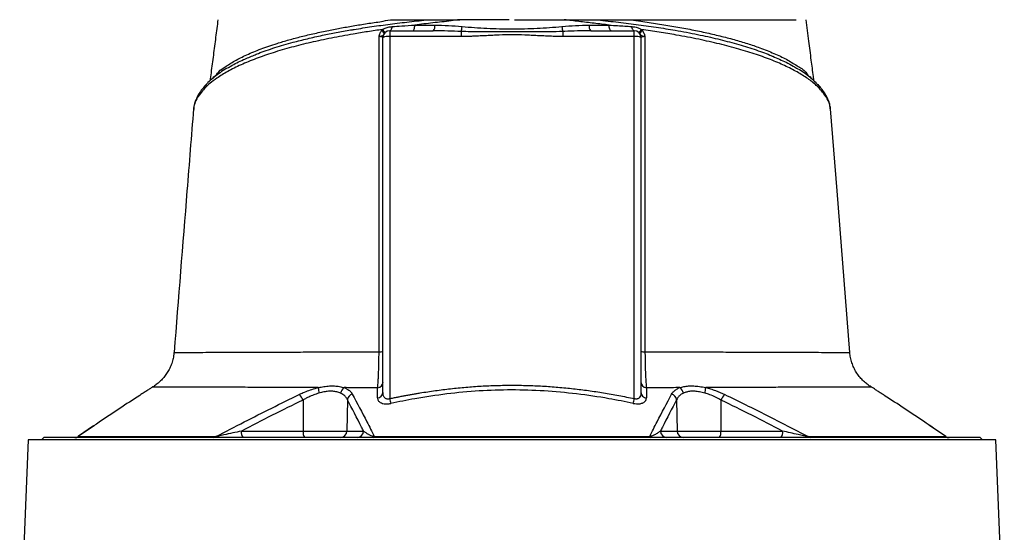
# Model space of a CAD drawing. Header units: millimetres. Extents: x 676 to 1290, y 655 to 2770.
# Tile 8 of 9: x 754 to 1197, y 2241 to 2472. Entities that reach past the tile are written whole.
import ezdxf

# ---------------------------------------------------------------- set-up
doc = ezdxf.new("R2010")
doc.units = ezdxf.units.MM

msp = doc.modelspace()

# ---------------------------------------------------------------- linework, layer by layer
at = {"color": 7, "linetype": 'Continuous', "lineweight": 25}
for p, q in [((916.89, 2467.04), (917.31, 2467.58)), ((920.55, 2466.99), (920.55, 2464.41)), ((920.55, 2466.99), (940.14, 2466.99)), ((952.63, 2466.67), (952.63, 2464.41)), ((998.47, 2466.67), (998.47, 2464.41)), ((1010.97, 2466.99), (1030.55, 2466.99)), ((1030.55, 2464.41), (1030.55, 2466.99)), ((1033.79, 2467.58), (1034.21, 2467.04)), ((917.55, 2304.37), (917.55, 2463.99)), ((920.55, 2464.41), (920.55, 2301.5)), ((952.63, 2464.41), (920.55, 2464.41)), ((1030.55, 2464.41), (998.47, 2464.41)), ((1030.55, 2301.5), (1030.55, 2464.41)), ((1033.55, 2463.99), (1033.55, 2304.37)), ((1113.18, 2442.75), (1113.11, 2442.83)), ((832.45, 2431.89), (832.43, 2431.65)), ((1118.73, 2431.59), (1118.67, 2431.89)), ((1127.39, 2322.31), (1127.43, 2322.31)), ((1137.12, 2306.7), (1137.11, 2306.7)), ((881.59, 2300.88), (881.65, 2286.94)), ((901.55, 2301.03), (901.31, 2286.94)), ((1049.56, 2301.03), (1049.8, 2286.94)), ((1069.52, 2300.88), (1069.46, 2286.94)), ((787.44, 2289.21), (780.71, 2284.55)), ((853.89, 2286.94), (881.65, 2286.94)), ((881.65, 2286.94), (901.31, 2286.94)), ((901.31, 2286.94), (908.79, 2286.94)), ((1042.32, 2286.94), (1049.8, 2286.94)), ((1049.8, 2286.94), (1069.46, 2286.94)), ((1069.46, 2286.94), (1097.22, 2286.94)), ((758.05, 2282.99), (754.2, 2191.63)), ((1193.06, 2282.99), (758.05, 2282.99)), ((765.05, 2283.99), (764.05, 2282.99)), ((1186.05, 2283.99), (765.05, 2283.99)), ((1187.05, 2282.99), (1186.05, 2283.99)), ((1196.91, 2191.61), (1193.06, 2282.99))]:
    msp.add_line(p, q, dxfattribs=at)
at = {"color": 8, "linetype": 'Continuous', "lineweight": 25}
for p, q in [((840.89, 2445.53), (841.12, 2445.89)), ((1110.05, 2445.57), (1109.99, 2445.88)), ((1109.99, 2445.88), (1110.36, 2445.32)), ((787.63, 2289.31), (780.55, 2284.41)), ((1170.56, 2284.41), (1163.21, 2289.49))]:
    msp.add_line(p, q, dxfattribs=at)
at = {"color": 7, "linetype": 'Continuous', "lineweight": 25, "flags": 128}
for points in [[(920.55, 2466.99), (920.74, 2467.03), (920.92, 2467.13), (921.09, 2467.29), (921.26, 2467.51), (921.4, 2467.79), (921.53, 2468.12), (921.63, 2468.49), (921.71, 2468.89)], [(930.97, 2466.99), (931.14, 2467.04), (931.3, 2467.18), (931.45, 2467.41), (931.59, 2467.72), (931.7, 2468.11), (931.79, 2468.55), (931.86, 2469.04), (931.9, 2469.56)], [(1020.13, 2466.99), (1019.97, 2467.04), (1019.81, 2467.18), (1019.66, 2467.41), (1019.52, 2467.72), (1019.41, 2468.11), (1019.31, 2468.55), (1019.25, 2469.04), (1019.21, 2469.56)], [(1030.55, 2466.99), (1030.37, 2467.03), (1030.19, 2467.13), (1030.01, 2467.29), (1029.85, 2467.51), (1029.71, 2467.79), (1029.58, 2468.12), (1029.47, 2468.49), (1029.39, 2468.89)], [(1127.49, 2322.31), (1121.7, 2394.98), (1118.75, 2431.9)]]:
    msp.add_lwpolyline(points, dxfattribs=at)
at = {"color": 7, "linetype": 'Continuous', "lineweight": 25}
for centre, radius, start, end in [((915.51, 2464.57), 2.83, 23.8854, 60.7883), ((915.93, 2465.6), 2.42, 9.2385, 55.0291), ((920.55, 2463.99), 3, 90, 180), ((937.86, 2469.03), 3.06, 318.1738, 9.6923), ((944.3, 2469.62), 8.84, 340.514, 355.2801), ((1006.8, 2469.62), 8.84, 184.7199, 199.486), ((1013.25, 2469.03), 3.06, 170.3077, 221.8262), ((1030.55, 2463.99), 3, 0, 90), ((1035.18, 2465.6), 2.42, 124.9709, 170.7615), ((1035.59, 2464.57), 2.83, 119.2117, 156.1146), ((919.82, 2458.71), 5.75, 82.6484, 113.1961), ((1031.29, 2458.71), 5.75, 66.8039, 97.3516), ((916.09, 2330.31), 7.72, 267.5364, 280.9046), ((1035.01, 2330.31), 7.72, 259.0972, 272.4656), ((914.83, 2309.12), 2.73, 276.7321, 356.7461), ((1036.28, 2309.12), 2.73, 183.2544, 263.2683), ((874.63, 2298.07), 7.51, 22.0564, 45.2532), ((897.72, 2306.32), 9.25, 178.9953, 194.7052), ((902.14, 2303.39), 3.67, 123.6455, 171.4526), ((904.68, 2300.49), 3.19, 106.8191, 170.2201), ((914.82, 2304.53), 2.73, 276.1546, 356.6459), ((1036.28, 2304.53), 2.73, 183.3554, 263.844), ((1046.42, 2300.49), 3.19, 9.7798, 73.1834), ((1048.97, 2303.39), 3.67, 8.5446, 56.3513), ((1053.39, 2306.32), 9.25, 345.2963, 1.0093), ((1076.48, 2298.06), 7.51, 134.7486, 157.9409), ((973.5, 2312.66), 54.11, 191.9004, 194.2263), ((977.63, 2312.66), 54.09, 345.7717, 348.0984), ((778.96, 2286.99), 3, 270.0011, 305.3409), ((779.06, 2286.88), 2.89, 270.0351, 301.2327), ((841.37, 2285.54), 1.55, 271.3754, 313.785), ((857.31, 2286.26), 3.48, 168.8048, 220.706), ((885.07, 2286.26), 3.48, 168.8046, 220.7059), ((898.36, 2286.94), 2.95, 270.9857, 0.0002), ((905.84, 2286.94), 2.95, 270.9858, 0.0003), ((913.03, 2284.63), 0.655, 282.0426, 342.4526), ((1038.08, 2284.63), 0.655, 197.5517, 257.959), ((1045.26, 2286.94), 2.95, 179.9998, 269.0143), ((1052.75, 2286.94), 2.95, 179.9998, 269.0143), ((1066.04, 2286.26), 3.48, 319.2941, 11.1954), ((1093.8, 2286.26), 3.48, 319.2941, 11.1954), ((1109.74, 2285.54), 1.55, 226.2173, 268.6261), ((1172.15, 2286.99), 3, 234.7371, 270.003), ((1172.05, 2286.88), 2.89, 238.7724, 269.9652)]:
    msp.add_arc(centre, radius, start, end, dxfattribs=at)
at = {"color": 8, "linetype": 'Continuous', "lineweight": 25}
for centre, radius, start, end in [((839.96, 2441.02), 2.67, 136.7934, 179.8119), ((1111.15, 2441.01), 2.68, 0.2072, 40.7317), ((836.21, 2435.47), 2.75, 154.1231, 177.1939), ((1114.94, 2435.49), 2.71, 2.5963, 25.8499)]:
    msp.add_arc(centre, radius, start, end, dxfattribs=at)
at = {"color": 7, "linetype": 'Continuous', "lineweight": 25}
for points, knots in [([(843.32, 2471.99), (842.99, 2469.35), (842.31, 2464.08), (841.28, 2456.09), (840.43, 2449.56), (839.89, 2445.7), (839.72, 2444.49)], [0, 0, 0, 0, 0.289898, 0.579817, 0.868374, 1, 1, 1, 1]), ([(841.59, 2446.46), (841.59, 2446.46), (842.32, 2446.46), (843.67, 2448.93), (846.75, 2450.83), (850.81, 2453.55), (856.23, 2456.22), (862.58, 2458.86), (869.02, 2461.07), (875.17, 2462.91), (880.8, 2464.41), (886.78, 2465.83), (892.84, 2467.13), (898.91, 2468.3), (904.95, 2469.35), (911.19, 2470.42), (916.96, 2471.08), (920.45, 2471.99), (921.97, 2471.99), (921.97, 2471.99)], [0, 0, 0, 0, 0, 0.065218, 0.130675, 0.220363, 0.310052, 0.402347, 0.494643, 0.556083, 0.617523, 0.679778, 0.742033, 0.797134, 0.852236, 0.907899, 0.963562, 1, 1, 1, 1, 1]), ([(921.97, 2471.99), (922.51, 2471.99), (923.59, 2471.99), (925.21, 2471.99), (926.82, 2471.99), (928.42, 2471.99), (930.36, 2471.99), (932.67, 2471.99), (935.38, 2471.99), (937.23, 2471.99), (938.16, 2471.99)], [0, 0, 0, 0, 0.101917, 0.202879, 0.302889, 0.401951, 0.500069, 0.66183, 0.828469, 1, 1, 1, 1]), ([(952.1, 2471.99), (952.1, 2471.99), (950.79, 2471.99), (946.7, 2471.17), (939.95, 2470.6), (934.58, 2469.91), (931.9, 2469.56)], [0, 0, 0, 0, 0.0000029, 0.1930533, 0.5957948, 1, 1, 1, 1]), ([(938.16, 2471.99), (938.38, 2471.99), (938.82, 2471.99), (939.49, 2471.99), (940.17, 2471.99), (940.87, 2471.99), (941.9, 2471.99), (943.29, 2471.99), (945.03, 2471.99), (946.78, 2471.99), (948.54, 2471.99), (950.31, 2471.99), (951.5, 2471.99), (952.1, 2471.99)], [0, 0, 0, 0, 0.048202, 0.097322, 0.147367, 0.198347, 0.250267, 0.373775, 0.500284, 0.624448, 0.74908, 0.874243, 1, 1, 1, 1]), ([(976.73, 2471.99), (977.13, 2471.99), (977.92, 2471.99), (979.1, 2471.99), (980.28, 2471.99), (981.46, 2471.99), (982.64, 2471.99), (983.81, 2471.99), (984.99, 2471.99), (986.17, 2471.99), (987.34, 2471.99), (988.51, 2471.99), (989.68, 2471.99), (990.85, 2471.99), (992.02, 2471.99), (993.19, 2471.99), (994.36, 2471.99), (995.52, 2471.99), (996.69, 2471.99), (997.85, 2471.99), (998.62, 2471.99), (999.01, 2471.99)], [0, 0, 0, 0, 0.052847, 0.105648, 0.158408, 0.211131, 0.263819, 0.316478, 0.36911, 0.421719, 0.47431, 0.526885, 0.579449, 0.632005, 0.684557, 0.737109, 0.789665, 0.842228, 0.894803, 0.947392, 1, 1, 1, 1]), ([(999.07, 2471.99), (999.36, 2471.99), (999.95, 2471.99), (1000.84, 2471.99), (1001.72, 2471.99), (1002.6, 2471.99), (1003.47, 2471.99), (1004.34, 2471.99), (1005.21, 2471.99), (1006.28, 2471.99), (1007.53, 2471.99), (1008.95, 2471.99), (1010.33, 2471.99), (1011.65, 2471.99), (1012.52, 2471.99), (1012.94, 2471.99)], [0, 0, 0, 0, 0.062765, 0.125378, 0.187847, 0.25018, 0.312384, 0.374468, 0.436439, 0.498304, 0.604243, 0.707335, 0.807625, 0.905162, 1, 1, 1, 1]), ([(1019.21, 2469.56), (1016.97, 2469.84), (1012.47, 2470.39), (1005.74, 2471.17), (1001.25, 2471.72), (999.07, 2471.98)], [0, 0, 0, 0, 0.338971, 0.678798, 1, 1, 1, 1]), ([(1012.94, 2471.99), (1013.53, 2471.99), (1014.71, 2471.99), (1016.45, 2471.99), (1018.15, 2471.99), (1019.28, 2471.99), (1019.83, 2471.99)], [0, 0, 0, 0, 0.256856, 0.509136, 0.756848, 1, 1, 1, 1]), ([(1019.83, 2471.99), (1020.25, 2471.99), (1021.56, 2471.99), (1023.76, 2471.99), (1026.44, 2471.99), (1028.24, 2471.99), (1029.14, 2471.99)], [0, 0, 0, 0, 0.134391, 0.4183407, 0.7068678, 1, 1, 1, 1]), ([(1029.15, 2471.99), (1030.58, 2471.78), (1034.6, 2471.17), (1041.05, 2470.19), (1048.43, 2468.98), (1055.55, 2467.67), (1062.48, 2466.25), (1069.13, 2464.7), (1075.5, 2463.04), (1081.48, 2461.26), (1087.55, 2459.2), (1093.49, 2456.83), (1099.12, 2454.19), (1103.88, 2451.16), (1107.34, 2449.21), (1108.87, 2446.46), (1109.51, 2446.46), (1109.51, 2446.46)], [0, 0, 0, 0, 0.036353, 0.101977, 0.167598, 0.234162, 0.300726, 0.369579, 0.438432, 0.508438, 0.578445, 0.66811, 0.757775, 0.850043, 0.942312, 1, 1, 1, 1, 1]), ([(1029.15, 2471.99), (1029.5, 2471.99), (1030.21, 2471.99), (1031.26, 2471.99), (1032.31, 2471.99), (1033.36, 2471.99), (1034.4, 2471.99), (1035.43, 2471.99), (1036.47, 2471.99), (1037.49, 2471.99), (1038.52, 2471.99), (1039.54, 2471.99), (1040.55, 2471.99), (1043.24, 2471.99), (1047.53, 2471.99), (1053.3, 2471.99), (1058.86, 2471.99), (1064.21, 2471.99), (1069.34, 2471.99), (1074.23, 2471.99), (1078.87, 2471.99), (1083.25, 2471.99), (1087.36, 2471.99), (1091.19, 2471.99), (1094.72, 2471.99), (1097.17, 2471.99), (1098.74, 2471.99), (1099.58, 2471.99), (1100.39, 2471.99), (1101.17, 2471.99), (1101.92, 2471.99), (1102.64, 2471.99), (1103.1, 2471.99), (1103.33, 2471.99)], [0, 0, 0, 0, 0.010299, 0.020596, 0.03089, 0.041183, 0.051475, 0.061768, 0.072061, 0.082355, 0.092652, 0.102951, 0.113254, 0.123561, 0.185249, 0.246982, 0.308889, 0.370735, 0.432864, 0.495008, 0.557252, 0.619549, 0.682503, 0.745393, 0.808835, 0.872282, 0.890519, 0.908752, 0.926985, 0.945222, 0.963468, 0.981726, 1, 1, 1, 1]), ([(1111.4, 2444.36), (1111.3, 2445.06), (1110.86, 2448.21), (1110.07, 2454.2), (1108.96, 2462.72), (1108.19, 2468.77), (1107.78, 2471.99)], [0, 0, 0, 0, 0.0754, 0.341305, 0.649485, 1, 1, 1, 1]), ([(917.31, 2467.58), (915.08, 2467.25), (910.62, 2466.59), (902.89, 2465.33), (894.25, 2463.74), (884.98, 2461.76), (876.19, 2459.56), (867.95, 2457.15), (860.35, 2454.51), (853.57, 2451.69), (847.65, 2448.74), (843.13, 2445.94), (839.7, 2443.37), (838.09, 2441.81), (837.28, 2441.02)], [0, 0, 0, 0, 0.057053, 0.114105, 0.204157, 0.294366, 0.384423, 0.478681, 0.574164, 0.669982, 0.765816, 0.861321, 0.93066, 1, 1, 1, 1]), ([(915.82, 2464.39), (915.83, 2464.39), (915.83, 2464.42), (915.84, 2464.52), (915.92, 2464.94), (916.18, 2465.84), (916.62, 2466.58), (916.89, 2467.04)], [0, 0, 0, 0, 0.005342, 0.026113, 0.109297, 0.443237, 1, 1, 1, 1]), ([(917.31, 2467.58), (917.56, 2467.72), (918.35, 2468.17), (919.85, 2468.68), (921.08, 2468.82), (921.71, 2468.89)], [0, 0, 0, 0, 0.180284, 0.580109, 1, 1, 1, 1]), ([(921.71, 2468.89), (923.12, 2468.99), (926.47, 2469.22), (929.91, 2469.43), (931.9, 2469.56)], [0, 0, 0, 0, 0.420027, 1, 1, 1, 1]), ([(931.9, 2469.56), (933.81, 2469.56), (936.78, 2469.55), (939.8, 2469.55), (940.88, 2469.55)], [0, 0, 0, 0, 0.641626, 1, 1, 1, 1]), ([(952.63, 2466.67), (950.65, 2466.75), (946.73, 2466.91), (942.57, 2466.99), (940.4, 2466.99), (940.14, 2466.99)], [0, 0, 0, 0, 0.4772387, 0.9387771, 1, 1, 1, 1]), ([(940.88, 2469.55), (942.9, 2469.54), (944.94, 2469.47), (949.01, 2469.24), (951.06, 2469.08), (953.11, 2468.89)], [0, 0, 0, 0, 0.5, 0.5, 1, 1, 1, 1]), ([(998.47, 2466.67), (996.48, 2466.61), (989.97, 2466.41), (980.45, 2466.55), (970.04, 2466.53), (961.27, 2466.43), (955.51, 2466.59), (952.63, 2466.67)], [0, 0, 0, 0, 0.13077, 0.426655, 0.622596, 0.811325, 1, 1, 1, 1]), ([(953.11, 2468.89), (954.96, 2468.72), (956.82, 2468.58), (960.54, 2468.33), (962.41, 2468.22), (968.02, 2467.96), (971.79, 2467.85), (979.32, 2467.85), (983.08, 2467.96), (988.7, 2468.22), (990.57, 2468.33), (994.29, 2468.58), (996.15, 2468.72), (998, 2468.89)], [0, 0, 0, 0, 0.125, 0.125, 0.25, 0.25, 0.5, 0.5, 0.75, 0.75, 0.875, 0.875, 1, 1, 1, 1]), ([(998, 2468.89), (1000.05, 2469.08), (1002.09, 2469.24), (1006.17, 2469.47), (1008.2, 2469.54), (1010.23, 2469.55)], [0, 0, 0, 0, 0.5, 0.5, 1, 1, 1, 1]), ([(1010.97, 2466.99), (1008.98, 2466.97), (1005.08, 2466.94), (1000.91, 2466.78), (998.73, 2466.68), (998.47, 2466.67)], [0, 0, 0, 0, 0.477272, 0.938756, 1, 1, 1, 1]), ([(1010.23, 2469.55), (1012.16, 2469.55), (1015.18, 2469.55), (1018.14, 2469.56), (1019.21, 2469.56)], [0, 0, 0, 0, 0.641626, 1, 1, 1, 1]), ([(1019.21, 2469.56), (1020.5, 2469.48), (1023.94, 2469.26), (1027.29, 2469.04), (1029.39, 2468.89)], [0, 0, 0, 0, 0.374247, 1, 1, 1, 1]), ([(1029.39, 2468.89), (1029.73, 2468.86), (1030.67, 2468.77), (1032.19, 2468.42), (1033.28, 2467.85), (1033.79, 2467.58)], [0, 0, 0, 0, 0.221218, 0.62911, 1, 1, 1, 1]), ([(1113.83, 2441.02), (1113.49, 2441.36), (1112.12, 2442.74), (1109.17, 2445.12), (1104.53, 2448.11), (1099.04, 2450.99), (1092.71, 2453.75), (1085.55, 2456.36), (1077.6, 2458.81), (1068.94, 2461.09), (1059.55, 2463.2), (1050.4, 2464.95), (1041.77, 2466.4), (1036.45, 2467.19), (1033.79, 2467.58)], [0, 0, 0, 0, 0.030225, 0.122394, 0.214849, 0.307291, 0.399443, 0.491868, 0.584612, 0.677344, 0.76975, 0.864043, 0.932022, 1, 1, 1, 1]), ([(1034.21, 2467.04), (1034.4, 2466.74), (1034.75, 2466.18), (1035.06, 2465.39), (1035.2, 2464.87), (1035.25, 2464.61), (1035.26, 2464.52), (1035.27, 2464.46), (1035.28, 2464.42), (1035.28, 2464.39), (1035.28, 2464.39)], [0, 0, 0, 0, 0.373754, 0.680021, 0.882598, 0.927841, 0.957273, 0.975631, 0.994664, 1, 1, 1, 1]), ([(915.76, 2322.6), (915.77, 2330.74), (915.79, 2347.03), (915.81, 2371.43), (915.82, 2395.79), (915.83, 2426.82), (915.83, 2449.64), (915.82, 2464.39)], [0, 0, 0, 0, 0.171631, 0.343314, 0.514958, 0.68665, 1, 1, 1, 1]), ([(918.1, 2465.72), (917.95, 2465.48), (917.7, 2465.1), (917.28, 2464.73), (916.86, 2464.56), (916.47, 2464.47), (916.28, 2464.44), (916.13, 2464.42), (916.01, 2464.4), (915.92, 2464.4), (915.86, 2464.39), (915.83, 2464.39), (915.82, 2464.39)], [0, 0, 0, 0, 0.303375, 0.487898, 0.736261, 0.812873, 0.873583, 0.919113, 0.951172, 0.971954, 0.996322, 1, 1, 1, 1]), ([(917.55, 2463.99), (917.52, 2464.04), (917.45, 2464.14), (916.93, 2464.27), (916.33, 2464.35), (915.92, 2464.38), (915.82, 2464.39)], [0, 0, 0, 0, 0.303731, 0.605661, 0.903126, 1, 1, 1, 1]), ([(998.47, 2464.41), (998.13, 2464.41), (997.41, 2464.41), (996.32, 2464.43), (995.18, 2464.45), (993.98, 2464.49), (992.71, 2464.53), (991.34, 2464.59), (989.43, 2464.67), (987.02, 2464.8), (984.16, 2464.94), (980.34, 2465.11), (975.56, 2465.22), (970.79, 2465.11), (966.97, 2464.94), (964.1, 2464.8), (961.69, 2464.67), (959.78, 2464.59), (958.14, 2464.52), (956.36, 2464.46), (954.45, 2464.42), (953.22, 2464.41), (952.63, 2464.41)], [0, 0, 0, 0, 0.022684, 0.046516, 0.071499, 0.097634, 0.124921, 0.154514, 0.187387, 0.249861, 0.312336, 0.374801, 0.499716, 0.624752, 0.687296, 0.74984, 0.812385, 0.845303, 0.874927, 0.919825, 0.961514, 1, 1, 1, 1]), ([(1035.28, 2464.39), (1035.28, 2464.39), (1035.24, 2464.39), (1035.01, 2464.41), (1034.71, 2464.45), (1034.35, 2464.54), (1034.06, 2464.64), (1033.67, 2464.85), (1033.36, 2465.18), (1033.11, 2465.56), (1033.01, 2465.72)], [0, 0, 0, 0, 0.003677, 0.028035, 0.199677, 0.265844, 0.39845, 0.530976, 0.796969, 1, 1, 1, 1]), ([(1035.28, 2464.39), (1035.18, 2464.38), (1034.78, 2464.35), (1034.18, 2464.27), (1033.65, 2464.14), (1033.59, 2464.04), (1033.55, 2463.99)], [0, 0, 0, 0, 0.096874, 0.394339, 0.696269, 1, 1, 1, 1]), ([(1035.28, 2464.39), (1035.28, 2449.64), (1035.27, 2426.82), (1035.29, 2395.8), (1035.3, 2371.43), (1035.32, 2347.03), (1035.34, 2330.74), (1035.35, 2322.6)], [0, 0, 0, 0, 0.313351, 0.484994, 0.656687, 0.828317, 1, 1, 1, 1]), ([(847.72, 2450.23), (848.19, 2450.53), (850.22, 2451.85), (854.14, 2453.8), (858, 2455.37), (859.61, 2456.03)], [0, 0, 0, 0, 0.1476836, 0.6450208, 1, 1, 1, 1]), ([(1092.79, 2455.51), (1094.85, 2454.63), (1098.17, 2453.21), (1101.74, 2451.3), (1103.36, 2450.3), (1104.03, 2449.89)], [0, 0, 0, 0, 0.489168, 0.7875242, 1, 1, 1, 1]), ([(847.43, 2450.12), (847.1, 2449.93), (845.73, 2449.13), (843.6, 2447.67), (841.07, 2445.74), (839.22, 2444.13), (838.31, 2443.12), (838.04, 2442.82)], [0, 0, 0, 0, 0.085046, 0.351111, 0.616923, 0.887658, 1, 1, 1, 1]), ([(1113.08, 2442.68), (1112.82, 2442.98), (1111.93, 2443.96), (1110.1, 2445.6), (1107.6, 2447.57), (1105.65, 2448.95), (1104.47, 2449.65), (1104.3, 2449.75)], [0, 0, 0, 0, 0.121036, 0.400053, 0.678674, 0.955883, 1, 1, 1, 1]), ([(841.12, 2445.89), (841.26, 2446.18), (841.41, 2446.46), (841.59, 2446.46), (841.59, 2446.46)], [0, 0, 0, 0, 0.999973, 1, 1, 1, 1]), ([(1109.51, 2446.46), (1109.51, 2446.46), (1109.7, 2446.46), (1109.85, 2446.17), (1109.99, 2445.88)], [0, 0, 0, 0, 0.000026, 1, 1, 1, 1]), ([(837.28, 2441.02), (836.64, 2440.3), (835.02, 2438.48), (834.05, 2436.69), (833.46, 2435.61)], [0, 0, 0, 0, 0.398249, 1, 1, 1, 1]), ([(838.02, 2442.83), (837.54, 2442.31), (836.45, 2441.11), (835.1, 2439.17), (834.18, 2437.63), (833.82, 2436.83), (833.75, 2436.67)], [0, 0, 0, 0, 0.25978, 0.59281, 0.922765, 1, 1, 1, 1]), ([(1117.38, 2436.67), (1117.06, 2437.29), (1116.4, 2438.58), (1115.02, 2440.59), (1113.9, 2442.04), (1113.17, 2442.75), (1113.1, 2442.82)], [0, 0, 0, 0, 0.309523, 0.632567, 0.962384, 1, 1, 1, 1]), ([(1117.64, 2435.61), (1117.06, 2436.69), (1116.09, 2438.48), (1114.47, 2440.3), (1113.83, 2441.02)], [0, 0, 0, 0, 0.602635, 1, 1, 1, 1]), ([(833.77, 2436.65), (833.6, 2436.32), (833.13, 2435.38), (832.73, 2434.16), (832.6, 2433.27), (832.57, 2433.03)], [0, 0, 0, 0, 0.288388, 0.805956, 1, 1, 1, 1]), ([(1118.78, 2431.57), (1118.77, 2431.71), (1118.76, 2432.52), (1118.42, 2433.99), (1117.95, 2435.56), (1117.5, 2436.42), (1117.38, 2436.66)], [0, 0, 0, 0, 0.07964, 0.465128, 0.854744, 1, 1, 1, 1]), ([(832.36, 2431.9), (831.38, 2419.59), (828.46, 2383.06), (825.54, 2346.53), (823.61, 2322.31)], [0, 0, 0, 0, 0.336891, 1, 1, 1, 1]), ([(832.49, 2432.59), (832.43, 2432.29), (832.35, 2431.97), (832.35, 2431.65), (832.35, 2431.63)], [0, 0, 0, 0, 0.929188, 1, 1, 1, 1]), ([(823.56, 2322.32), (823.53, 2321.82), (823.43, 2320.51), (822.95, 2318.47), (822.19, 2316.24), (821.19, 2314.18), (820.01, 2312.31), (818.67, 2310.62), (817.21, 2309.13), (815.66, 2307.87), (814.56, 2307.08), (813.97, 2306.76), (813.94, 2306.74)], [0, 0, 0, 0, 0.079123, 0.206192, 0.329591, 0.449488, 0.565936, 0.678887, 0.7882, 0.893633, 0.99483, 1, 1, 1, 1]), ([(915.15, 2306.41), (915.23, 2307.25), (915.31, 2308.24), (915.4, 2309.66), (915.41, 2309.96), (915.45, 2310.56), (915.47, 2310.88), (915.51, 2311.85), (915.54, 2312.52), (915.6, 2313.91), (915.62, 2314.63), (915.66, 2315.75), (915.67, 2316.14), (915.69, 2316.91), (915.7, 2317.31), (915.74, 2319.29), (915.76, 2320.92), (915.76, 2322.6)], [0, 0, 0, 0, 0.25, 0.25, 0.3125, 0.3125, 0.375, 0.375, 0.5, 0.5, 0.625, 0.625, 0.6875, 0.6875, 0.75, 0.75, 1, 1, 1, 1]), ([(1035.35, 2322.6), (1035.35, 2321.54), (1035.37, 2319.43), (1035.43, 2316.4), (1035.52, 2313.57), (1035.63, 2310.97), (1035.77, 2308.67), (1035.88, 2307.22), (1035.95, 2306.54), (1035.96, 2306.41)], [0, 0, 0, 0, 0.159322, 0.318665, 0.476801, 0.634974, 0.798376, 0.961816, 1, 1, 1, 1]), ([(1137.13, 2306.74), (1137.1, 2306.75), (1136.46, 2307.1), (1135.27, 2307.97), (1133.57, 2309.38), (1132.02, 2311.04), (1130.63, 2312.9), (1129.46, 2314.93), (1128.53, 2317.1), (1127.87, 2319.38), (1127.52, 2321.13), (1127.49, 2322.12), (1127.48, 2322.31)], [0, 0, 0, 0, 0.004239, 0.115087, 0.231601, 0.35128, 0.472986, 0.596013, 0.719909, 0.844381, 0.969225, 1, 1, 1, 1]), ([(813.86, 2306.69), (813.83, 2306.67), (813.75, 2306.61), (813.01, 2306.13), (811.81, 2305.33), (810.19, 2304.27), (808.85, 2303.41), (808.17, 2302.98)], [0, 0, 0, 0, 0.17805, 0.380751, 0.590983, 0.792749, 1, 1, 1, 1]), ([(888.47, 2306.48), (889.31, 2306.65), (891.01, 2306.98), (893.48, 2307.24), (895.84, 2307.26), (898.11, 2307.01), (899.42, 2306.64), (900.11, 2306.45)], [0, 0, 0, 0, 0.192214, 0.388192, 0.58291, 0.782209, 1, 1, 1, 1]), ([(920.55, 2301.5), (921.13, 2301.62), (922.28, 2301.86), (924, 2302.21), (925.72, 2302.55), (927.43, 2302.88), (929.13, 2303.19), (930.82, 2303.5), (932.51, 2303.79), (935.93, 2304.36), (941.05, 2305.14), (947.93, 2306.01), (954.8, 2306.69), (961.72, 2307.18), (968.63, 2307.48), (975.53, 2307.58), (982.42, 2307.48), (989.32, 2307.19), (996.25, 2306.69), (1001.99, 2306.12), (1006.54, 2305.58), (1009.9, 2305.14), (1013.28, 2304.65), (1016.69, 2304.11), (1020.12, 2303.53), (1023.58, 2302.9), (1027.06, 2302.23), (1029.38, 2301.74), (1030.55, 2301.5)], [0, 0, 0, 0, 0.015939, 0.031794, 0.047567, 0.063258, 0.078867, 0.094395, 0.109843, 0.12521, 0.188192, 0.250162, 0.312872, 0.374969, 0.437621, 0.500012, 0.561814, 0.624018, 0.686676, 0.749836, 0.780101, 0.810643, 0.841468, 0.872581, 0.903986, 0.935688, 0.967691, 1, 1, 1, 1]), ([(1051, 2306.45), (1051.6, 2306.62), (1052.82, 2306.96), (1054.95, 2307.24), (1057.29, 2307.26), (1059.86, 2307.02), (1061.68, 2306.67), (1062.64, 2306.48)], [0, 0, 0, 0, 0.1923308, 0.3884212, 0.5831671, 0.7824961, 1, 1, 1, 1]), ([(1142.94, 2302.98), (1142.58, 2303.21), (1141.62, 2303.82), (1140.24, 2304.71), (1138.96, 2305.56), (1137.99, 2306.19), (1137.42, 2306.57), (1137.17, 2306.74), (1137.24, 2306.69), (1137.24, 2306.69)], [0, 0, 0, 0, 0.108351, 0.287179, 0.46985, 0.639472, 0.813333, 0.994852, 1, 1, 1, 1]), ([(808.17, 2302.98), (802.05, 2299), (795.17, 2294.54), (788.38, 2289.83), (787.63, 2289.31)], [0, 0, 0, 0, 0.890436, 1, 1, 1, 1]), ([(842.44, 2284.42), (846.68, 2286.64), (859.09, 2293.13), (871.65, 2299.32), (879.91, 2303.4)], [0, 0, 0, 0, 0.341528, 1, 1, 1, 1]), ([(879.91, 2303.4), (880.49, 2303.67), (881.89, 2304.33), (884.26, 2305.26), (886.57, 2306.01), (887.98, 2306.36), (888.47, 2306.48)], [0, 0, 0, 0, 0.212022, 0.519109, 0.832729, 1, 1, 1, 1]), ([(888.77, 2303.97), (888.36, 2303.85), (887.18, 2303.5), (885.24, 2302.75), (883.25, 2301.82), (882.07, 2301.15), (881.59, 2300.88)], [0, 0, 0, 0, 0.165191, 0.47182, 0.785552, 1, 1, 1, 1]), ([(898.51, 2303.94), (897.96, 2304.16), (896.93, 2304.57), (895.05, 2304.86), (893.07, 2304.85), (890.95, 2304.55), (889.5, 2304.17), (888.77, 2303.97)], [0, 0, 0, 0, 0.220339, 0.411844, 0.610316, 0.80221, 1, 1, 1, 1]), ([(901.55, 2301.03), (901.31, 2301.46), (900.83, 2302.32), (899.76, 2303.29), (898.87, 2303.75), (898.51, 2303.94)], [0, 0, 0, 0, 0.368728, 0.746877, 1, 1, 1, 1]), ([(900.11, 2306.45), (900.54, 2306.26), (901.58, 2305.81), (902.88, 2304.85), (903.46, 2303.98), (903.76, 2303.54)], [0, 0, 0, 0, 0.255837, 0.622957, 1, 1, 1, 1]), ([(915.15, 2306.41), (912.58, 2306.41), (910.04, 2306.42), (905.02, 2306.43), (902.55, 2306.44), (900.11, 2306.45)], [0, 0, 0, 0, 0.5, 0.5, 1, 1, 1, 1]), ([(903.76, 2303.54), (905.95, 2299.46), (909.28, 2293.27), (912.54, 2286.68), (913.65, 2284.43)], [0, 0, 0, 0, 0.658362, 1, 1, 1, 1]), ([(915.12, 2301.81), (915.12, 2302.8), (915.13, 2304.34), (915.14, 2305.87), (915.15, 2306.41)], [0, 0, 0, 0, 0.6462209, 1, 1, 1, 1]), ([(920.55, 2301.5), (920.37, 2301.43), (920.1, 2301.34), (919.62, 2301.29), (919.29, 2301.34), (918.82, 2301.5), (918.33, 2301.84), (917.8, 2302.64), (917.58, 2303.54), (917.56, 2304.18), (917.55, 2304.37)], [0, 0, 0, 0, 0.0941435, 0.1321497, 0.2370042, 0.2638955, 0.407974, 0.5881842, 0.8800058, 1, 1, 1, 1]), ([(1030.06, 2299.36), (1026.42, 2300.1), (1017.99, 2301.81), (1004.62, 2303.76), (990.01, 2305.11), (975.37, 2305.57), (960.76, 2305.09), (946.24, 2303.73), (932.99, 2301.78), (924.64, 2300.09), (921.05, 2299.36)], [0, 0, 0, 0, 0.101428, 0.234929, 0.368527, 0.501991, 0.634583, 0.767307, 0.899937, 1, 1, 1, 1]), ([(1033.55, 2304.37), (1033.51, 2303.83), (1033.45, 2302.94), (1032.89, 2301.95), (1032.25, 2301.45), (1031.69, 2301.31), (1031.2, 2301.31), (1030.84, 2301.39), (1030.6, 2301.48), (1030.55, 2301.5)], [0, 0, 0, 0, 0.345187, 0.568036, 0.731055, 0.824475, 0.879149, 0.973791, 1, 1, 1, 1]), ([(1051, 2306.45), (1048.54, 2306.44), (1043.62, 2306.43), (1038.52, 2306.41), (1035.96, 2306.41)], [0, 0, 0, 0, 0.499331, 1, 1, 1, 1]), ([(1035.96, 2306.41), (1035.97, 2305.42), (1035.98, 2303.89), (1035.99, 2302.35), (1035.99, 2301.81)], [0, 0, 0, 0, 0.646192, 1, 1, 1, 1]), ([(1037.46, 2284.43), (1038.57, 2286.68), (1041.83, 2293.27), (1045.15, 2299.46), (1047.34, 2303.54)], [0, 0, 0, 0, 0.341797, 1, 1, 1, 1]), ([(1047.34, 2303.54), (1047.5, 2303.78), (1047.88, 2304.41), (1048.82, 2305.32), (1049.95, 2306.02), (1050.76, 2306.35), (1051, 2306.45)], [0, 0, 0, 0, 0.20562, 0.529611, 0.860484, 1, 1, 1, 1]), ([(1052.6, 2303.94), (1052.4, 2303.84), (1051.73, 2303.52), (1050.78, 2302.81), (1050.01, 2301.91), (1049.69, 2301.28), (1049.56, 2301.03)], [0, 0, 0, 0, 0.1378082, 0.4611817, 0.7920924, 1, 1, 1, 1]), ([(1062.34, 2303.97), (1061.52, 2304.19), (1059.99, 2304.58), (1057.8, 2304.87), (1055.84, 2304.85), (1054.06, 2304.53), (1053.09, 2304.14), (1052.6, 2303.94)], [0, 0, 0, 0, 0.220063, 0.411601, 0.610109, 0.802106, 1, 1, 1, 1]), ([(1069.52, 2300.88), (1068.72, 2301.32), (1067.11, 2302.2), (1064.67, 2303.25), (1063.05, 2303.75), (1062.34, 2303.97)], [0, 0, 0, 0, 0.351667, 0.712302, 1, 1, 1, 1]), ([(1062.64, 2306.48), (1063.37, 2306.31), (1064.1, 2306.11), (1065.2, 2305.78), (1065.57, 2305.66), (1066.3, 2305.42), (1066.66, 2305.3), (1068.45, 2304.64), (1069.84, 2304.05), (1071.19, 2303.4)], [0, 0, 0, 0, 0.25, 0.25, 0.375, 0.375, 0.5, 0.5, 1, 1, 1, 1]), ([(1071.19, 2303.4), (1077.49, 2300.35), (1083.76, 2297.23), (1096.25, 2290.89), (1102.46, 2287.68), (1108.66, 2284.42)], [0, 0, 0, 0, 0.5, 0.5, 1, 1, 1, 1]), ([(1163.21, 2289.49), (1162.55, 2289.95), (1155.84, 2294.6), (1149.06, 2299), (1142.94, 2302.98)], [0, 0, 0, 0, 0.097883, 1, 1, 1, 1]), ([(908.79, 2286.94), (908.51, 2287.5), (906.12, 2292.34), (903.69, 2296.96), (901.55, 2301.03)], [0, 0, 0, 0, 0.116776, 1, 1, 1, 1]), ([(915.12, 2301.81), (915.13, 2301.64), (915.16, 2301.04), (915.64, 2300.23), (916.71, 2299.54), (917.96, 2299.19), (919.46, 2299.1), (920.52, 2299.27), (921.05, 2299.36)], [0, 0, 0, 0, 0.1010419, 0.3576252, 0.5320121, 0.6877954, 0.8439007, 1, 1, 1, 1]), ([(1030.06, 2299.36), (1030.54, 2299.28), (1031.62, 2299.1), (1033.2, 2299.19), (1034.61, 2299.62), (1035.75, 2300.48), (1035.9, 2301.32), (1035.99, 2301.81)], [0, 0, 0, 0, 0.142737, 0.317831, 0.492344, 0.703151, 1, 1, 1, 1]), ([(1049.56, 2301.03), (1047.42, 2296.96), (1044.99, 2292.34), (1042.6, 2287.51), (1042.32, 2286.94)], [0, 0, 0, 0, 0.883029, 1, 1, 1, 1]), ([(1170.42, 2284.55), (1170.4, 2284.56), (1168.07, 2286.21), (1165.73, 2287.8), (1163.4, 2289.39)], [0, 0, 0, 0, 0.008159, 1, 1, 1, 1]), ([(780.55, 2284.41), (781.64, 2284.41), (783.82, 2284.41), (788.22, 2284.41), (793.25, 2284.41), (798.9, 2284.41), (805.33, 2284.41), (811.75, 2284.42), (817.85, 2284.42), (824.41, 2284.42), (832.47, 2284.42), (839.11, 2284.42), (842.44, 2284.42)], [0, 0, 0, 0, 0.114417, 0.229437, 0.331952, 0.434467, 0.538752, 0.643037, 0.713127, 0.783355, 0.891424, 1, 1, 1, 1]), ([(853.89, 2286.94), (852.59, 2286.64), (849.98, 2286.05), (846.52, 2285.27), (844.04, 2284.74), (842.86, 2284.5), (842.5, 2284.43), (842.44, 2284.42)], [0, 0, 0, 0, 0.3452527, 0.6939396, 0.8985271, 0.9842049, 1, 1, 1, 1]), ([(913.65, 2284.43), (913.54, 2284.46), (913, 2284.58), (912.11, 2284.9), (910.98, 2285.42), (909.9, 2286.07), (909.19, 2286.6), (908.85, 2286.89), (908.79, 2286.94)], [0, 0, 0, 0, 0.037985, 0.17596, 0.387917, 0.661531, 0.93723, 1, 1, 1, 1]), ([(913.65, 2284.43), (917.13, 2284.44), (924.72, 2284.44), (936.66, 2284.44), (949.46, 2284.44), (962.44, 2284.44), (975.06, 2284.44), (987.2, 2284.44), (998.86, 2284.44), (1010.49, 2284.44), (1021.54, 2284.44), (1030.51, 2284.44), (1035.61, 2284.43), (1037.46, 2284.43)], [0, 0, 0, 0, 0.086859, 0.189259, 0.291659, 0.395824, 0.49999, 0.592491, 0.684992, 0.778787, 0.872581, 0.953848, 1, 1, 1, 1]), ([(1042.32, 2286.94), (1041.96, 2286.65), (1041.23, 2286.06), (1039.9, 2285.29), (1038.64, 2284.76), (1037.82, 2284.51), (1037.51, 2284.45), (1037.46, 2284.43)], [0, 0, 0, 0, 0.34082, 0.684987, 0.898236, 0.984343, 1, 1, 1, 1]), ([(1108.66, 2284.42), (1108.53, 2284.45), (1107.89, 2284.57), (1106.39, 2284.89), (1103.86, 2285.43), (1100.69, 2286.14), (1098.38, 2286.67), (1097.22, 2286.94)], [0, 0, 0, 0, 0.038429, 0.174523, 0.384286, 0.690774, 1, 1, 1, 1]), ([(1108.66, 2284.42), (1111.33, 2284.42), (1117.15, 2284.42), (1125.48, 2284.42), (1133.73, 2284.42), (1141.33, 2284.42), (1148.02, 2284.41), (1153.79, 2284.41), (1158.74, 2284.41), (1163.08, 2284.41), (1166.59, 2284.41), (1169.01, 2284.41), (1170.14, 2284.41), (1170.56, 2284.41)], [0, 0, 0, 0, 0.086593, 0.189074, 0.291555, 0.395806, 0.500057, 0.592877, 0.685698, 0.779824, 0.873951, 0.954173, 1, 1, 1, 1])]:
    msp.add_open_spline(points, degree=3, knots=knots, dxfattribs=at)
at = {"color": 8, "linetype": 'Continuous', "lineweight": 25}
for points, knots in [([(859.61, 2456.03), (860.23, 2456.29), (863.03, 2457.49), (868.85, 2459.44), (876.28, 2461.64), (883.51, 2463.46), (890, 2464.92), (896.51, 2466.22), (901.32, 2467.08), (906.64, 2467.97), (912.5, 2468.88), (920.79, 2470.02), (929.34, 2471.07), (935.22, 2471.68), (938.16, 2471.99)], [0, 0, 0, 0, 0.035434, 0.158803, 0.280764, 0.369201, 0.457637, 0.535147, 0.612657, 0.630814, 0.722604, 0.814397, 0.907198, 1, 1, 1, 1]), ([(1012.94, 2471.99), (1016.06, 2471.67), (1022.3, 2471.01), (1031.44, 2469.88), (1040.37, 2468.63), (1049.65, 2467.14), (1058.98, 2465.39), (1068.17, 2463.35), (1076.7, 2461.13), (1084.49, 2458.7), (1089.92, 2456.81), (1092.38, 2455.7), (1092.79, 2455.51)], [0, 0, 0, 0, 0.096195, 0.19239, 0.290423, 0.388452, 0.507804, 0.623228, 0.738651, 0.8574, 0.97615, 1, 1, 1, 1]), ([(833.46, 2435.61), (833.05, 2434.7), (832.5, 2433.47), (832.46, 2432.22), (832.45, 2431.89)], [0, 0, 0, 0, 0.733941, 1, 1, 1, 1]), ([(1118.67, 2431.89), (1118.58, 2432.65), (1118.43, 2433.89), (1117.86, 2435.13), (1117.64, 2435.61)], [0, 0, 0, 0, 0.608318, 1, 1, 1, 1]), ([(823.66, 2322.31), (823.75, 2322.31), (823.95, 2322.31), (825.83, 2322.31), (828.8, 2322.32), (832.84, 2322.33), (837.75, 2322.34), (843.62, 2322.36), (850.45, 2322.38), (858.26, 2322.41), (867, 2322.44), (876.54, 2322.47), (886.27, 2322.51), (896.05, 2322.54), (905.67, 2322.57), (912.4, 2322.59), (915.76, 2322.6)], [0, 0, 0, 0, 0.072888, 0.151565, 0.22991, 0.301821, 0.373977, 0.446134, 0.518045, 0.591662, 0.665545, 0.739423, 0.813034, 0.875329, 0.937707, 1, 1, 1, 1]), ([(1035.35, 2322.6), (1039.18, 2322.59), (1046.85, 2322.56), (1057.74, 2322.53), (1068.11, 2322.5), (1077.83, 2322.46), (1086.86, 2322.43), (1095.12, 2322.4), (1102.6, 2322.38), (1109.21, 2322.35), (1114.91, 2322.34), (1119.61, 2322.32), (1123.28, 2322.32), (1125.82, 2322.31), (1127.27, 2322.31), (1127.35, 2322.31), (1127.39, 2322.31)], [0, 0, 0, 0, 0.071366, 0.142859, 0.214229, 0.286114, 0.358246, 0.430382, 0.502272, 0.575771, 0.64953, 0.723288, 0.796786, 0.870519, 0.944527, 1, 1, 1, 1]), ([(888.47, 2306.48), (886.02, 2306.49), (879.76, 2306.51), (870.29, 2306.54), (860.18, 2306.58), (850.83, 2306.61), (842.49, 2306.64), (835.23, 2306.66), (829, 2306.68), (823.74, 2306.69), (819.44, 2306.7), (816.25, 2306.7), (814.54, 2306.7), (813.88, 2306.7), (813.94, 2306.7), (813.96, 2306.7)], [0, 0, 0, 0, 0.054432, 0.138947, 0.223463, 0.310481, 0.3975, 0.480105, 0.56271, 0.647609, 0.732509, 0.822419, 0.912328, 0.974325, 1, 1, 1, 1]), ([(1137.11, 2306.7), (1137.08, 2306.7), (1137.01, 2306.7), (1135.49, 2306.7), (1132.78, 2306.7), (1128.91, 2306.69), (1123.97, 2306.68), (1117.9, 2306.66), (1110.84, 2306.64), (1102.93, 2306.62), (1094.22, 2306.59), (1084.57, 2306.55), (1074.07, 2306.52), (1066.46, 2306.5), (1062.64, 2306.48)], [0, 0, 0, 0, 0.062354, 0.149718, 0.237082, 0.321463, 0.405844, 0.492663, 0.579481, 0.662064, 0.744647, 0.829529, 0.914411, 1, 1, 1, 1]), ([(780.55, 2284.41), (780.57, 2284.44), (780.59, 2284.48), (780.68, 2284.52), (780.7, 2284.54)], [0, 0, 0, 0, 0.718807, 1, 1, 1, 1]), ([(1170.41, 2284.54), (1170.44, 2284.52), (1170.51, 2284.48), (1170.54, 2284.44), (1170.56, 2284.41)], [0, 0, 0, 0, 0.322212, 1, 1, 1, 1])]:
    msp.add_open_spline(points, degree=3, knots=knots, dxfattribs=at)
at = {"color": 7, "linetype": 'Continuous', "lineweight": 25}
for points in [[(974.28, 2471.99), (966.82, 2471.99), (959.4, 2471.99), (952.1, 2471.99)], [(881.59, 2300.88), (872.29, 2296.36), (863.07, 2291.7), (853.89, 2286.94)], [(1097.22, 2286.94), (1088.04, 2291.7), (1078.81, 2296.36), (1069.52, 2300.88)]]:
    msp.add_open_spline(points, degree=3, dxfattribs=at)

doc.saveas('drawing.dxf')
